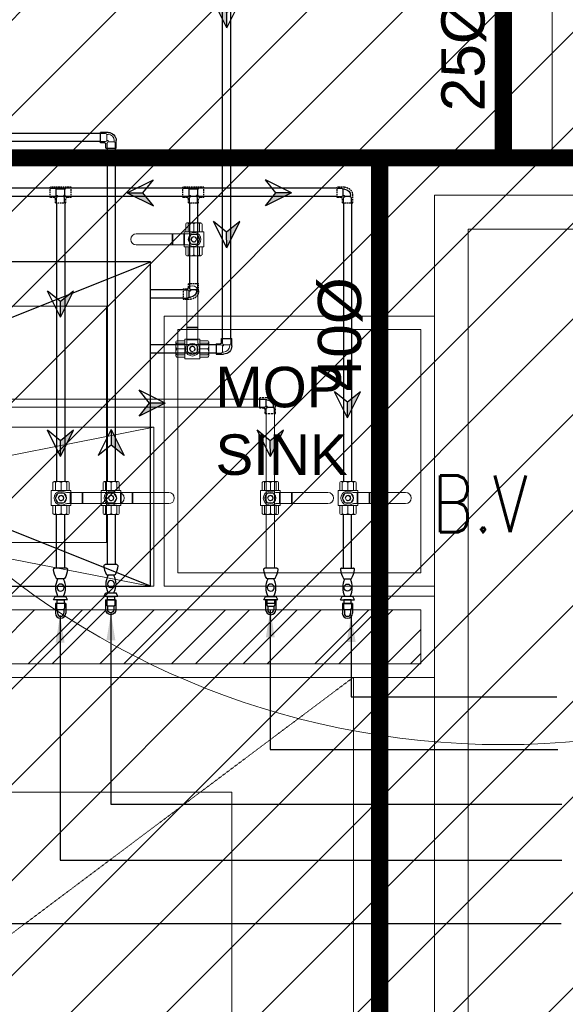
# Model space of a CAD drawing. Header units: millimetres. Extents: x -226731 to 126254, y -16359 to 60195.
# Tile 156 of 256: x -157951 to -156942, y 18040 to 19861. Entities that reach past the tile are written whole.
import ezdxf
from ezdxf.lldxf.tags import DXFTag

# ---------------------------------------------------------------- set-up
doc = ezdxf.new("R2010")
doc.units = ezdxf.units.MM
doc.header["$LTSCALE"] = 0.1
doc.header["$MEASUREMENT"] = 0
for name, pattern in [('CENTER', [2, 1.25, -0.25, 0.25, -0.25]), ('CONTINOUS', [0, 0, 0]), ('DASHDOT2', [0.5, 0.25, -0.125, 0, -0.125]), ('DASHED', [0.75, 0.5, -0.25]), ('Dominos CV Raman - X base$0$DASHED2', [0.147638, 0.098425, -0.049213])]:
    doc.linetypes.add(name, pattern=pattern)
doc.layers.get('0').update_dxf_attribs({"lineweight": 5})
for name, color, linetype, lineweight in [('-P-Text', 7, 'Continuous', 18), ('0-STCPL-P-HOT WATER SUPPLY', 1, 'HWS_LINE', 13), ('0_CCE_ FF_SIDE WALL SPRINKLER', 6, 'Continuous', 0), ('0_CCE_FF_100 DIA PIPE', 11, 'Continuous', 0), ('15dia.(Ball Val)', 6, 'Continuous', 13), ('BSEML-DWS INTERNAL', 90, 'DASHDOT2', 30), ('Dominos CV Raman - X base$0$I-FURN', 25, 'Continuous', 5), ('EQUIPMENT', 30, 'Continuous', 5), ('EQUIPMENTS', 30, 'Continuous', 9), ('FIXTURES', 2, 'Continuous', 9), ('FURNITURE', 36, 'Continuous', 9), ('NPC-P-LEDGE WALL', 150, 'Continuous', 13), ('S2-Civil plan', 5, 'Continuous', 5), ('SANITARY', 35, 'Continuous', 9), ('SPRINKLER COVERAGE AREA', 1, 'Continuous', 9), ('TEXT', 70, 'Continuous', 5), ('WALLS', 1, 'Continuous', 5)]:
    doc.layers.add(name, color=color, linetype=linetype, lineweight=lineweight)
for name, color, linetype in [('0_CCE_Domestic pipe', 5, 'Continuous'), ('0_CCE_PL Domestic pipe', 5, 'DOMESTIC_LINE'), ('0_CCE_PL_WATER SUPPLY ARROW', 7, 'Continuous'), ('FIRE FIGHTING SERVICES', 5, 'Continuous'), ('NPC-P-Waste Water Pipe', 5, 'Continuous'), ('PLUMBING FITTINGS', 30, 'FLUSHING_WATER_SUPPLY')]:
    doc.layers.add(name, color=color, linetype=linetype)
doc.styles.add('ARIAL', font='arial.ttf')
doc.styles.add('Dominos CV Raman - X base$0$50', font='arial.ttf', dxfattribs={"height": 75})
doc.styles.add('romance', font='romans.shx', dxfattribs={"width": 0.8})
doc.styles.add('ROMAND', font='ROMAND.shx', dxfattribs={"width": 0.8, "height": 225})
doc.styles.add('ROMANS', font='romans.shx')
doc.styles.add('S2-ARIAL', font='arial.ttf')
doc.styles.get("Standard").update_dxf_attribs({"font": 'ARIALN.TTF'})
tags = doc.linetypes.add('DASH', pattern=[0.35, 0.25, -0.1]).pattern_tags.tags
tags[6:7] = [DXFTag(74, 4), DXFTag(75, 0), DXFTag(340, '0'), DXFTag(46, 1.0), DXFTag(50, 0.0), DXFTag(44, 0.0), DXFTag(45, 0.0)]
tags[4:5] = [DXFTag(74, 4), DXFTag(75, 0), DXFTag(340, '0'), DXFTag(46, 1.0), DXFTag(50, 0.0), DXFTag(44, 0.0), DXFTag(45, 0.0)]
doc.linetypes.add('DD', pattern='A,0.226545,["HWS",ROMANS,S=0.1225,R=0,X=0,Y=-0.062435],-0.35', length=0.576545)
doc.linetypes.add('DOMESTIC_LINE', pattern='A,0.5,-0.2,["DWS",ARIAL,S=0.1,R=0,X=-0.1,Y=-0.05],-0.25', length=0.95)
doc.linetypes.add('FLUSHING_WATER_SUPPLY', pattern='A,0.5,-0.2,["FWS",Standard,S=0.1,R=0,X=-0.14,Y=-0.05],-0.2', length=0.9)
doc.linetypes.add('HWS_LINE', pattern='A,0.5,-0.2,["HWS",ARIAL,S=0.1,R=0,X=-0.1,Y=-0.05],-0.25', length=0.95)
doc.dimstyles.new('C', dxfattribs={"dimtxt": 175, "dimasz": 125, "dimexe": 100, "dimexo": 100, "dimgap": 100, "dimtad": 1, "dimdec": 0, "dimzin": 0, "dimdsep": 46, "dimtxsty": 'ROMAND', "dimcen": 0, "dimclrd": 5, "dimclre": 5, "dimclrt": 2, "dimadec": 0, "dimazin": 0, "dimtfac": 1, "dimtdec": 0, "dimtix": 1, "dimtmove": 2, "dimatfit": 3, "dimfxl": 0, "dimfrac": 1, "dimtolj": 1, "dimtzin": 0, "dimarcsym": 0})

# ---------------------------------------------------------------- blocks, each defined once
blk = doc.blocks.new('A$C61bfba2a')
at = {"layer": 'Dominos CV Raman - X base$0$I-FURN', "color": 8, "linetype": 'Dominos CV Raman - X base$0$DASHED2', "ltscale": 5}
blk.add_lwpolyline([(-3, 0), (-3, 72), (93, 72), (93, 0)], close=True, dxfattribs=at)
blk.add_lwpolyline([(-3, 0), (93, 72)], dxfattribs=at)
at = {"layer": 'Dominos CV Raman - X base$0$I-FURN', "color": 8}
blk.add_lwpolyline([(63, 63.5), (63, 42.5), (80, 42.5), (84, 46.5), (84, 63.5)], close=True, dxfattribs=at)
blk = doc.blocks.new('A$C036B6E15')
at = {"layer": 'SANITARY', "color": 8}
for points in [[(60, 24), (0, 24), (0, 0), (60, 0)], [(3.25, 3.24), (20.75, 3.24), (20.75, 20.74), (3.25, 20.74)], [(21.25, 3.25), (38.75, 3.25), (38.75, 20.75), (21.25, 20.75)], [(39.25, 3.25), (56.75, 3.25), (56.75, 20.75), (39.25, 20.75)]]:
    blk.add_lwpolyline(points, close=True, dxfattribs=at)
blk = doc.blocks.new('A$C57A56BFF')
at = {"color": 7}
for points in [[(-36.1, 0), (-4.7, 15.4)], [(-4.7, 15.4), (-17.3, -0.2)], [(-36.1, 0), (-17.3, -0.2)], [(-36.1, 0), (-4.9, -15.9)], [(-17.3, -0.2), (-4.9, -15.9)]]:
    blk.add_lwpolyline(points, dxfattribs=at)
blk.add_solid([(-17.3, -0.2), (-36.1, 0), (-4.7, 15.4)], dxfattribs=at)
blk = doc.blocks.new('aaaa')
at = {"layer": 'PLUMBING FITTINGS', "color": 7, "linetype": 'Continuous'}
for p, q in [((-31037.6, -481530.6), (-31024.6, -481537.1)), ((-30959.4, -481542.8), (-30959.4, -481570.5)), ((-30920.4, -481534.9), (-30920.4, -481578.4)), ((-31037.6, -481582.7), (-31024.6, -481576.2))]:
    blk.add_line(p, q, dxfattribs=at)
blk.add_lwpolyline([(-31050.6, -481543.6), (-31050.6, -481569.7), (-31037.6, -481569.7), (-31037.6, -481543.6)], close=True, dxfattribs=at)
for points in [[(-31037.6, -481530.6), (-31037.6, -481582.7)], [(-31024.6, -481576.2), (-31024.6, -481537.1)]]:
    blk.add_lwpolyline(points, dxfattribs=at)
blk.add_circle((-30992, -481556.7), 13, dxfattribs=at)
for centre, radius, start, end in [((-30992, -481610.9), 71.8, 63.0137, 116.9966), ((-30958.1, -481542.8), 1.3, 120.4955, 180.0052), ((-30918.8, -481609.7), 78.9, 94.3234, 120.4955), ((-30924.3, -481534.9), 3.91, 0.0052, 96.5714), ((-30992, -481502.5), 71.8, 243.0137, 296.9966), ((-30958.1, -481570.5), 1.3, 180.0052, 239.5148), ((-30918.8, -481503.6), 78.9, 239.5148, 265.6869), ((-30924.3, -481578.4), 3.91, 263.439, 0.0052)]:
    blk.add_arc(centre, radius, start, end, dxfattribs=at)
blk = doc.blocks.new('G$CF7741237')
at = {"color": 8, "linetype": 'Continuous'}
for p, q in [((0, 17), (9.2, 17)), ((0, 2), (9.2, 2)), ((11.4, 15.3), (18.2, 15.3)), ((11.4, 3.8), (18.2, 3.8)), ((11.5, 4.4), (11.5, 14.7))]:
    blk.add_line(p, q, dxfattribs=at)
for centre, radius, start, end in [((9.2, 14.7), 2.34, 0, 90), ((9.2, 4.4), 2.34, 270, 0), ((18.2, 9.5), 5.76, 270, 90)]:
    blk.add_arc(centre, radius, start, end, dxfattribs=at)
at = {"layer": '0_CCE_PL Domestic pipe', "linetype": 'CONTINOUS', "lineweight": -3, "ltscale": 150}
for p, q in [((0, 19.1), (0, 0)), ((0, 19.1), (18.2, 19.1)), ((0, 0), (18.2, 0))]:
    blk.add_line(p, q, dxfattribs=at)
blk.add_arc((18, 9.5), 9.53, 271.3035, 88.6965, dxfattribs=at)
blk = doc.blocks.new('G$C17303681')
at = {"color": 8, "linetype": 'Continuous'}
for p, q in [((0, 17), (9.2, 17)), ((0, 2), (9.2, 2)), ((11.4, 15.3), (18.2, 15.3)), ((11.4, 3.8), (18.2, 3.8)), ((11.5, 4.4), (11.5, 14.7))]:
    blk.add_line(p, q, dxfattribs=at)
for centre, radius, start, end in [((9.2, 14.7), 2.34, 0, 90), ((9.2, 4.4), 2.34, 270, 0), ((18.2, 9.5), 5.76, 270, 90)]:
    blk.add_arc(centre, radius, start, end, dxfattribs=at)
at = {"layer": '0_CCE_PL Domestic pipe', "color": 30, "linetype": 'CONTINOUS', "lineweight": -3, "ltscale": 150, "true_color": 0xf8991e}
for p, q in [((0, 19.1), (0, 0)), ((0, 19.1), (18.2, 19.1)), ((0, 0), (18.2, 0))]:
    blk.add_line(p, q, dxfattribs=at)
blk.add_arc((18, 9.5), 9.53, 271.3035, 88.6965, dxfattribs=at)
blk = doc.blocks.new('15dia.BV.(top)')
at = {"layer": '15dia.(Ball Val)', "color": 7}
for p, q in [((-23.5, 9.9), (-23.5, -9.9)), ((-23.5, 8.1), (-10.5, 8.1)), ((-22.2, 11.5), (-10.5, 11.5)), ((-22.2, 0), (-10.5, 0)), ((-10.5, 14), (-10.5, -14)), ((-10.5, 14), (10.5, 14)), ((10.5, 14), (10.5, -14)), ((22.2, 11.5), (10.5, 11.5)), ((23.5, 8.1), (10.5, 8.1)), ((22.2, 0), (10.5, 0)), ((23.5, 9.9), (23.5, -9.9)), ((-22.2, -8.1), (-10.5, -8.1)), ((-21.8, -11.5), (-10.5, -11.5)), ((-10.5, -14), (10.5, -14)), ((-8, -8.7), (-8, -82)), ((6.7, -13.2), (-6.7, -13.2)), ((6.7, -13.7), (-6.7, -13.7)), ((8, -8.7), (8, -82)), ((22.2, -8.1), (10.5, -8.1)), ((21.8, -11.5), (10.5, -11.5)), ((6.7, -14.2), (-6.7, -14.2)), ((6.7, -30.1), (-6.7, -30.1)), ((6.7, -30.6), (-6.7, -30.6)), ((6.7, -31.1), (-6.7, -31.1))]:
    blk.add_line(p, q, dxfattribs=at)
blk.add_lwpolyline([(0, 8), (-6.9, 4), (-6.9, -4), (0, -8), (6.9, -4), (6.9, 4)], close=True, dxfattribs=at)
for radius in [8, 3.42]:
    blk.add_circle((0, 0), radius, dxfattribs=at)
for centre, radius, start, end in [((-21.8, 9.8), 1.71, 102.1961, 257.2057), ((-16.5, 4.1), 6.96, 144.0758, 215.9242), ((-16.6, -4.1), 6.9, 143.9143, 216.0857), ((0, 0), 10, 334.1581, 205.8419), ((0, 0), 3.91, 90, 31.2416), ((21.8, 9.8), 1.71, 282.7943, 77.8039), ((16.5, 4.1), 6.96, 324.0758, 35.9242), ((16.6, -4.1), 6.9, 323.9143, 36.0857), ((-21.8, -9.8), 1.71, 102.7615, 269.8838), ((-18, -8.7), 10, 0, 25.8419), ((-18, -8.7), 10, 0, 25.8419), ((18, -8.7), 10, 154.1581, 180), ((18, -8.7), 10, 176.0222, 180), ((21.8, -9.8), 1.71, 270.1162, 77.2385), ((0, -82), 8, 180, 0)]:
    blk.add_arc(centre, radius, start, end, dxfattribs=at)
blk = doc.blocks.new('G$C1165F563')
at = {"color": 8, "linetype": 'Continuous'}
for p, q in [((0, 26.9), (9.2, 26.9)), ((11.4, 25.2), (13.7, 25.2)), ((11.5, 24.6), (11.5, 14.3)), ((0, 11.9), (9.2, 11.9)), ((11.4, 13.7), (13.7, 13.7)), ((11.9, 0), (11.9, 9.2)), ((13.7, 11.4), (13.7, 13.7)), ((14.3, 11.5), (24.6, 11.5)), ((25.2, 13.7), (25.2, 11.4)), ((26.9, 0), (26.9, 9.2))]:
    blk.add_line(p, q, dxfattribs=at)
for centre, radius, start, end in [((9.2, 24.6), 2.34, 0, 90), ((13.7, 13.7), 11.5, 0, 90), ((9.2, 14.3), 2.34, 270, 0), ((14.3, 9.2), 2.34, 90, 180), ((24.6, 9.2), 2.34, 0, 90)]:
    blk.add_arc(centre, radius, start, end, dxfattribs=at)
at = {"layer": '0_CCE_Domestic pipe', "color": 1, "linetype": 'DASHED', "ltscale": 75}
for p, q in [((0, 9.9), (0, 29)), ((0, 29), (13.7, 29)), ((0, 9.9), (7.6, 9.9)), ((9.9, 7.6), (9.9, 0)), ((9.9, 0), (29, 0)), ((29, 13.7), (29, 0))]:
    blk.add_line(p, q, dxfattribs=at)
for centre, radius in [((13.7, 13.7), 15.3), ((7.6, 7.6), 2.34)]:
    blk.add_arc(centre, radius, 0, 90, dxfattribs=at)
blk = doc.blocks.new('G$C44163CB1')
at = {"color": 8, "linetype": 'Continuous'}
for p, q in [((2, 29), (2, 19.8)), ((17, 29), (17, 19.8)), ((3.8, 15.3), (3.8, 17.5)), ((14.7, 17.4), (4.4, 17.4)), ((15.3, 17.5), (15.3, 15.3)), ((17.5, 15.3), (15.3, 15.3)), ((17.5, 3.8), (15.3, 3.8)), ((17.4, 4.4), (17.4, 14.7)), ((29, 17), (19.8, 17)), ((29, 2), (19.8, 2))]:
    blk.add_line(p, q, dxfattribs=at)
for centre, radius, start, end in [((4.4, 19.8), 2.34, 180, 270), ((14.7, 19.8), 2.34, 270, 0), ((15.3, 15.3), 11.5, 180, 270), ((19.8, 14.7), 2.34, 90, 180), ((19.8, 4.4), 2.34, 180, 270)]:
    blk.add_arc(centre, radius, start, end, dxfattribs=at)
at = {"layer": '0_CCE_PL Domestic pipe', "color": 6, "linetype": 'CONTINOUS', "lineweight": -3, "ltscale": 150}
for p, q in [((19.1, 29), (0, 29)), ((0, 15.3), (0, 29)), ((19.1, 21.4), (19.1, 29)), ((29, 19.1), (21.4, 19.1)), ((29, 19.1), (29, 0)), ((29, 0), (15.3, 0))]:
    blk.add_line(p, q, dxfattribs=at)
for centre, radius in [((21.4, 21.4), 2.34), ((15.3, 15.3), 15.3)]:
    blk.add_arc(centre, radius, 180, 270, dxfattribs=at)
blk = doc.blocks.new('A$C411cdb99')
at = {"color": 8, "linetype": 'Continuous'}
for p, q in [((0, 10), (12.2, 10)), ((15.2, 7.7), (18.2, 7.7)), ((15.3, 6.9), (15.3, -6.9)), ((0, -10), (12.2, -10)), ((15.2, -7.7), (18.2, -7.7)), ((15.9, -25.9), (15.9, -13.7)), ((18.2, -10.7), (18.2, -7.7)), ((19, -10.6), (32.8, -10.6)), ((33.6, -7.7), (33.6, -10.7)), ((35.9, -25.9), (35.9, -13.7))]:
    blk.add_line(p, q, dxfattribs=at)
for centre, radius, start, end in [((12.2, 6.9), 3.12, 0, 90), ((18.2, -7.7), 15.3, 0, 90), ((12.2, -6.9), 3.12, 270, 0), ((19, -13.7), 3.12, 90, 180), ((32.8, -13.7), 3.12, 0, 90)]:
    blk.add_arc(centre, radius, start, end, dxfattribs=at)
at = {"layer": '0_CCE_Domestic pipe', "linetype": 'DASHED', "ltscale": 75}
for p, q in [((0, -12.7), (0, 12.7)), ((0, 12.7), (18.2, 12.7)), ((0, -12.7), (10.1, -12.7)), ((13.2, -15.8), (13.2, -25.9)), ((38.6, -7.7), (38.6, -25.9)), ((13.2, -25.9), (38.6, -25.9))]:
    blk.add_line(p, q, dxfattribs=at)
for centre, radius in [((18.2, -7.7), 20.4), ((10.1, -15.8), 3.12)]:
    blk.add_arc(centre, radius, 0, 90, dxfattribs=at)
blk = doc.blocks.new('A$C051a6d06')
at = {"color": 8, "linetype": 'Continuous'}
for p, q in [((-19, 20.6), (-6.8, 20.6)), ((-19, 0.6), (-6.8, 0.6)), ((17.5, 18.2), (-3.8, 18.2)), ((-3.8, 2.9), (-0.8, 2.9)), ((-3.7, 3.7), (-3.7, 17.4)), ((-0.8, -0.1), (-0.8, 2.9)), ((13.8, 0), (0, 0)), ((17.5, 2.9), (14.6, 2.9)), ((14.6, -0.1), (14.6, 2.9)), ((17.4, 3.7), (17.4, 17.4)), ((32.8, 20.6), (20.6, 20.6)), ((32.8, 0.6), (20.6, 0.6)), ((-3.1, -15.3), (-3.1, -3.1)), ((16.9, -15.3), (16.9, -3.1))]:
    blk.add_line(p, q, dxfattribs=at)
for centre, start, end in [((-6.8, 17.4), 0, 90), ((-6.8, 3.7), 270, 0), ((0, -3.1), 90, 180), ((13.8, -3.1), 0, 90), ((20.6, 17.4), 90, 180), ((20.6, 3.7), 180, 270)]:
    blk.add_arc(centre, 3.12, start, end, dxfattribs=at)
at = {"layer": '0_CCE_Domestic pipe', "linetype": 'DASHED', "ltscale": 75}
for p, q in [((-19, -2.2), (-19, 23.3)), ((32.8, 23.3), (-19, 23.3)), ((32.8, -2.2), (32.8, 23.3)), ((-8.9, -2.2), (-19, -2.2)), ((-5.8, -15.3), (-5.8, -5.3)), ((-5.8, -15.3), (19.6, -15.3)), ((19.6, -15.3), (19.6, -5.3)), ((32.8, -2.2), (22.7, -2.2))]:
    blk.add_line(p, q, dxfattribs=at)
for centre, start, end in [((-8.9, -5.3), 0, 90), ((22.7, -5.3), 90, 180)]:
    blk.add_arc(centre, 3.12, start, end, dxfattribs=at)
blk = doc.blocks.new('G$CB144AF6C')
at = {"color": 8, "linetype": 'Continuous'}
for p, q in [((11.9, 29), (11.9, 19.8)), ((26.9, 29), (26.9, 19.8)), ((0, 17), (9.2, 17)), ((0, 2), (9.2, 2)), ((11.4, 15.3), (13.7, 15.3)), ((13.7, 3.8), (11.4, 3.8)), ((11.5, 14.7), (11.5, 4.4)), ((13.7, 17.5), (13.7, 15.3)), ((24.6, 17.4), (14.3, 17.4)), ((25.2, 17.5), (25.2, 15.3))]:
    blk.add_line(p, q, dxfattribs=at)
for centre, radius, start, end in [((14.3, 19.8), 2.34, 180, 270), ((24.6, 19.8), 2.34, 270, 0), ((9.2, 14.7), 2.34, 0, 90), ((9.2, 4.4), 2.34, 270, 0), ((13.7, 15.3), 11.5, 270, 0)]:
    blk.add_arc(centre, radius, start, end, dxfattribs=at)
at = {"layer": '0_CCE_PL Domestic pipe', "color": 30, "linetype": 'CONTINOUS', "lineweight": -3, "ltscale": 150, "true_color": 0xf8991e}
for p, q in [((0, 19.1), (0, 0)), ((7.6, 19.1), (0, 19.1)), ((9.9, 29), (29, 29)), ((9.9, 29), (9.9, 21.4)), ((29, 29), (29, 15.3)), ((13.7, 0), (0, 0))]:
    blk.add_line(p, q, dxfattribs=at)
for centre, radius in [((7.6, 21.4), 2.34), ((13.7, 15.3), 15.3)]:
    blk.add_arc(centre, radius, 270, 0, dxfattribs=at)
blk = doc.blocks.new('A$C67E6678E')
at = {"layer": 'NPC-P-Waste Water Pipe', "true_color": 0xcd6928}
h = blk.add_hatch(dxfattribs=at)
h.set_pattern_fill('ANSI31', color=32, scale=1000)
h.set_pattern_definition([(45, (164851.16, -10699.63), (-88.38835, 88.38835), [])])
h.paths.add_polyline_path([(10643.2, 4336.7), (6342.1, 4336.7), (6342.1, 4814.1), (5642.5, 4814.1), (5642.5, 4508.5), (2241, 4508.5), (2241, 4950), (1634.9, 4950), (1634.9, 6045.3), (842.5, 6045.3), (842.5, 10025), (10643.2, 10025)])
blk = doc.blocks.new('A$C2AD535C3')
at = {"layer": 'SPRINKLER COVERAGE AREA', "color": 1}
blk.add_circle((0, 0), 2500, dxfattribs=at)
blk = doc.blocks.new('G$C3584CA52')
at = {"layer": '0_CCE_FF_100 DIA PIPE', "color": 1, "linetype": 'CENTER', "ltscale": 5, "const_width": 32}
for points in [[(5961.9, -1242.8), (5961.9, -1615)], [(0, -1615), (8045.9, -1615)], [(5733.5, -1615), (5733.5, -6110.4)]]:
    blk.add_lwpolyline(points, dxfattribs=at)
at = {"layer": '0_CCE_ FF_SIDE WALL SPRINKLER', "color": 240, "xscale": -0.6, "yscale": 0.6, "zscale": 0.6}
blk.add_blockref('A$C2AD535C3', (5961.9, -1200.5), dxfattribs=at)
at = {"layer": '0_CCE_FF_100 DIA PIPE', "color": 7, "linetype": 'CENTER', "ltscale": 5, "char_height": 80, "width": 747.865, "attachment_point": 7, "rotation": 90, "style": 'S2-ARIAL'}
for s, insert in [('25Ø ', (5930.4, -1528.9, 0)), ('40Ø ', (5702, -2047.1, 0))]:
    blk.add_mtext(s, dxfattribs=dict(at, insert=insert))
blk = doc.blocks.new('A$C643D7E06')
at = {"layer": '0-STCPL-P-HOT WATER SUPPLY', "linetype": 'DD', "ltscale": 0.15}
for p, q in [((6847.6, 8459.7, 0), (7344.5, 8459.7, 0)), ((6847.6, 8444.7, 0), (7344.5, 8444.7, 0)), ((7356.4, 8432.8, 0), (7356.4, 8146.9, 0)), ((7371.4, 8432.8, 0), (7371.4, 8146.9, 0))]:
    blk.add_line(p, q, dxfattribs=at)
at = {"layer": '0_CCE_Domestic pipe'}
for p, q in [((7487.3, 8849.5, 0), (4538.1, 8849.5, 0)), ((7487.3, 8834.5, 0), (4538.1, 8834.5, 0)), ((6968.3, 8822.6, 0), (6968.3, 8307.2, 0)), ((6983.3, 8822.6, 0), (6983.3, 8307.2, 0)), ((7214.2, 8822.6, 0), (7214.2, 8673.6, 0)), ((7229.2, 8822.6, 0), (7229.2, 8673.6, 0)), ((7499.2, 8822.6, 0), (7499.2, 8307.2, 0)), ((7514.2, 8822.6, 0), (7514.2, 8307.2, 0)), ((7202.3, 8661.6, 0), (7142.2, 8661.6, 0)), ((7202.3, 8646.6, 0), (7142.2, 8646.6, 0)), ((7344.5, 8444.7, 0), (7344.5, 8459.7, 0)), ((6968.3, 8146.9, 0), (6968.3, 8246.1, 0)), ((6983.3, 8146.9, 0), (6983.3, 8246.1, 0)), ((7499.2, 8146.9, 0), (7499.2, 8246.1, 0)), ((7514.2, 8146.9, 0), (7514.2, 8246.1, 0))]:
    blk.add_line(p, q, dxfattribs=at)
at = {"layer": '0_CCE_PL Domestic pipe', "color": 30, "linetype": 'CONTINOUS', "lineweight": -3, "ltscale": 150, "true_color": 0xf8991e}
for p, q in [((7049.8, 8951, 0), (1670.9, 8951, 0)), ((7049.8, 8936, 0), (1670.9, 8936, 0)), ((7061.7, 8924.1, 0), (7061.7, 8307.2, 0)), ((7076.7, 8924.1, 0), (7076.7, 8307.2, 0)), ((7061.7, 8246.1, 0), (7061.7, 8153.4, 0)), ((7076.7, 8246.1, 0), (7076.7, 8153.4, 0))]:
    blk.add_line(p, q, dxfattribs=at)
at = {"layer": '0_CCE_PL Domestic pipe', "color": 6, "linetype": 'CONTINOUS', "lineweight": -3, "ltscale": 150}
for points in [[(7275.6, 8571.8), (7275.6, 9663.9)], [(7290.6, 8571.8), (7290.6, 9663.9)], [(7263.7, 8559.8), (7142.2, 8559.8)], [(7263.7, 8544.8), (7142.2, 8544.8)]]:
    blk.add_lwpolyline(points, dxfattribs=at)
at = {"layer": '0_CCE_PL_WATER SUPPLY ARROW', "color": 4, "linetype": 'CONTINOUS', "lineweight": -3, "ltscale": 150}
blk.add_lwpolyline([(5642.2, 8713.3), (5642.2, 8113.3), (7142.2, 8113.3), (7142.2, 8713.3)], close=True, dxfattribs=at)
for points in [[(7142.2, 8113.3), (5642.2, 8713.3)], [(5642.2, 8113.3), (7142.2, 8713.3)]]:
    blk.add_lwpolyline(points, dxfattribs=at)
at = {"layer": '0_CCE_Domestic pipe', "xscale": 0.75, "yscale": 0.75, "zscale": 0.75}
for p in [(6970.6, 8834.1, 0), (7216.5, 8834.1, 0)]:
    blk.add_blockref('A$C051a6d06', p, dxfattribs=at)
at = {"layer": '0_CCE_Domestic pipe', "xscale": -0.75, "yscale": 0.75, "zscale": 0.75}
for p, rotation in [((7506.7, 8822.6, 0), 270), ((7202.3, 8654.1, 0), 180)]:
    blk.add_blockref('A$C411cdb99', p, dxfattribs=dict(at, rotation=rotation))
at = {"layer": '0_CCE_Domestic pipe', "xscale": -1}
for name, p, rotation in [('G$C1165F563', (7344.5, 8432.8, 0), 270), ('G$C17303681', (7078.1, 8088.3, 0), 89.99999999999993)]:
    blk.add_blockref(name, p, dxfattribs=dict(at, rotation=rotation))
at = {"layer": '0_CCE_Domestic pipe', "extrusion": (3.57963e-07, 2.44052e-08, 1), "xscale": -0.499999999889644, "yscale": 0.500000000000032, "zscale": 0.5000000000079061}
for p, rotation in [((247752.2, 23636, 0), 270.0068897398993), ((247845.4, 23642.5, 0), 270.0068897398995), ((248141.2, 23636, 0), 270.0068897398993)]:
    blk.add_blockref('aaaa', p, dxfattribs=dict(at, rotation=rotation))
at = {"layer": '0_CCE_Domestic pipe', "extrusion": (-3.57963e-07, 2.44052e-08, 1), "xscale": 0.499999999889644, "yscale": 0.499999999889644, "zscale": 0.499999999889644, "rotation": 89.99311026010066}
blk.add_blockref('aaaa', (-233269.8, 23636, 0), dxfattribs=at)
at = {"layer": '0_CCE_Domestic pipe', "extrusion": (0, 0, -1), "xscale": -1, "zscale": -1, "rotation": 89.99999999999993}
blk.add_blockref('G$CF7741237', (-7355.2, 8088.3, 0), dxfattribs=at)
at = {"layer": '0_CCE_Domestic pipe', "rotation": 270}
for p in [(6966.2, 8081.8, 0), (7497.1, 8081.8, 0)]:
    blk.add_blockref('G$CF7741237', p, dxfattribs=at)
at = {"layer": '0_CCE_PL_WATER SUPPLY ARROW', "linetype": 'ByBlock', "lineweight": -3, "ltscale": 150, "yscale": 1.54161176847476, "zscale": 1.54161176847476}
for p, xscale, rotation in [((7283.1, 9202), 1.54161176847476, 90.40954683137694), ((7154.8, 8840.8, -2.9), -1.54161176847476, 179.5904531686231), ((7347.5, 8840.8, -2.9), 1.54161176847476, 180.4095468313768), ((7283.5, 8795.3, 0), -1.54161176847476, 269.5904531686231), ((6976.2, 8666.8, 0), -1.54161176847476, 269.5904531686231), ((7113.8, 8451.8, 0), 1.54161176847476, 180.4095468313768), ((7507.1, 8480.3, 0), -1.54161176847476, 269.5904531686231), ((6976.2, 8409.3, 0), -1.54161176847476, 269.5904531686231), ((7069.6, 8347.9, 0), 1.54161176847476, 270.4095468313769), ((7364.3, 8409.3, 0), -1.54161176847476, 269.5904531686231)]:
    blk.add_blockref('A$C57A56BFF', p, dxfattribs=dict(at, xscale=xscale, rotation=rotation))
at = {"layer": 'BSEML-DWS INTERNAL', "lineweight": -3, "ltscale": 0.5, "yscale": 1.3, "zscale": 1.3}
for p, xscale, rotation in [((7222.5, 8755.1, 0), 1.3, 270), ((7219.6, 8552.3), -1.3, 180), ((6976.6, 8276.6, 0), -1.3, 89.99999999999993), ((7069.2, 8276.6, -2.9), -1.3, 89.99999999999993), ((7363.9, 8276.6, -2.9), -1.3, 89.99999999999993), ((7507.5, 8276.6, 0), -1.3, 89.99999999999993)]:
    blk.add_blockref('15dia.BV.(top)', p, dxfattribs=dict(at, xscale=xscale, rotation=rotation))
at = {"layer": 'NPC-P-LEDGE WALL', "xscale": -1, "rotation": 180}
blk.add_blockref('G$CB144AF6C', (7049.8, 8953, 0), dxfattribs=at)
at = {"layer": 'NPC-P-LEDGE WALL', "xscale": -1}
blk.add_blockref('G$C44163CB1', (7292.6, 8542.8), dxfattribs=at)
at = {"layer": '-P-Text', "color": 0, "linetype": 'Continuous', "insert": (7663.9, 8318.4, 0), "char_height": 105, "width": 217.499, "attachment_point": 1, "style": 'romance'}
blk.add_mtext('B.V', dxfattribs=at)
at = {"layer": '-P-Text', "color": 0, "linetype": 'Continuous'}
for points in [[(7363.8, 8068.8), (7363.8, 7811.6), (7895.9, 7811.6)], [(6827.1, 8067.1), (6827.1, 7489.8), (7902.2, 7489.8)], [(6974.8, 8059.2), (6974.8, 7606.8), (7903.3, 7606.8)], [(7068.9, 8063.6), (7068.9, 7710.2), (7903.3, 7710.2)], [(7513.5, 8060.2), (7513.5, 7908.9), (7893.8, 7908.9)]]:
    blk.add_leader(points, dimstyle='C', override={"dimtxt": 225, "dimasz": 50, "dimtad": 0, "dimclrd": 0, "dimfxl": 0, "dimarcsym": 1}, dxfattribs=at)

msp = doc.modelspace()

# ---------------------------------------------------------------- hatches: boundary and pattern name
at = {"layer": 'S2-Civil plan', "ltscale": 100}
h = msp.add_hatch(dxfattribs=at)
h.set_pattern_fill('ANSI32', color=8, scale=250, angle=180, style=0)
h.set_pattern_definition([(225, (-23958, 0), (66.29126, -66.29126), []), (225, (-24002.19, 5e-15), (66.29126, -66.29126), [])])
h.paths.add_polyline_path([(-157208.7, 18769.5), (-161801.7, 18769.5), (-161801.7, 18669.5), (-157208.7, 18669.5)])
h.paths.add_polyline_path([(-164008.7, 18769.5), (-162776.3, 18769.5), (-162776.3, 18669.5), (-164008.7, 18669.5)])

# ---------------------------------------------------------------- linework, layer by layer
at = {"layer": 'EQUIPMENT', "color": 8}
msp.add_lwpolyline([(-156965.8, 20499.6), (-156065.8, 20499.6), (-156065.8, 19599.6), (-156965.8, 19599.6)], close=True, dxfattribs=at)
at = {"layer": 'EQUIPMENTS', "color": 8}
for points in [[(-157183.7, 18812.9), (-157183.7, 19312.9), (-157683.7, 19312.9), (-157683.7, 18812.9)], [(-157208.7, 18837.9), (-157208.7, 19287.9), (-157658.7, 19287.9), (-157658.7, 18837.9)]]:
    msp.add_lwpolyline(points, close=True, dxfattribs=at)
at = {"layer": 'FIXTURES', "color": 8}
msp.add_lwpolyline([(-157183.7, 17186.3), (-154233.7, 17186.3), (-154233.7, 19536.3), (-157183.7, 19536.3)], close=True, dxfattribs=at)
msp.add_lwpolyline([(-155233.7, 17186.3), (-155233.7, 17248.8), (-154296.2, 17248.8), (-154296.2, 19473.8), (-157121.2, 19473.8), (-157121.2, 17248.8), (-156183.7, 17248.8), (-156183.7, 17186.3)], dxfattribs=at)
at = {"layer": 'FURNITURE', "color": 8, "linetype": 'DASH', "ltscale": 25}
for p, q in [((-159203, 19107), (-157709.8, 18812.9)), ((-157703, 19107), (-159197.4, 18812.9))]:
    msp.add_line(p, q, dxfattribs=at)
msp.add_lwpolyline([(-157703, 19107), (-159203, 19107), (-159203, 18812.9), (-157703, 18812.9)], close=True, dxfattribs=at)
at = {"layer": 'S2-Civil plan', "color": 8}
msp.add_lwpolyline([(-157208.7, 18769.5), (-161801.7, 18769.5), (-161801.7, 18669.5), (-157208.7, 18669.5)], close=True, dxfattribs=at)
at = {"layer": 'WALLS', "color": 8, "ltscale": 1.2}
msp.add_lwpolyline([(-157183.7, 18794.5), (-161826.7, 18794.5), (-161826.7, 18644.5), (-157183.7, 18644.5)], close=True, dxfattribs=at)

# ---------------------------------------------------------------- block references
at = {"layer": '0_CCE_PL Domestic pipe', "color": 0}
msp.add_blockref('A$C643D7E06', (-164851.2, 10699.6), dxfattribs=at)
at = {"layer": 'FIRE FIGHTING SERVICES'}
msp.add_blockref('G$C3584CA52', (-163018.3, 21220.5), dxfattribs=at)
at = {"layer": 'FURNITURE', "color": 8, "xscale": -25, "yscale": 25, "zscale": 25}
msp.add_blockref('A$C036B6E15', (-157709, 18812.9), dxfattribs=at)
at = {"layer": 'NPC-P-Waste Water Pipe', "color": 0}
msp.add_blockref('A$C67E6678E', (-164851.2, 10699.6), dxfattribs=at)
at = {"layer": 'WALLS', "color": 8, "ltscale": 0.5, "xscale": 25.00868791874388, "yscale": 25.00868791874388, "zscale": 25.00868791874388}
msp.add_blockref('A$C61bfba2a', (-159659.5, 16843.9), dxfattribs=at)

# ---------------------------------------------------------------- texts
at = {"layer": 'TEXT', "color": 8, "insert": (-160468.8, 19988.8), "char_height": 120, "width": 1155.234, "attachment_point": 1}
msp.add_mtext('\\pi227.35774;BOH AREA \\P\\pi317.19403;+150MM', dxfattribs=at)
at = {"layer": 'TEXT', "color": 8, "lineweight": 0, "ltscale": 100, "char_height": 75, "attachment_point": 1, "style": 'Dominos CV Raman - X base$0$50'}
for s, insert, width in [('MOP SINK', (-157588.8, 19219), 199.215), ('\\pi211.28631;{\\C1;Electrical panel}', (-161522.5, 19105.1), 1117.423)]:
    msp.add_mtext(s, dxfattribs=dict(at, insert=insert, width=width))

doc.saveas('drawing.dxf')
